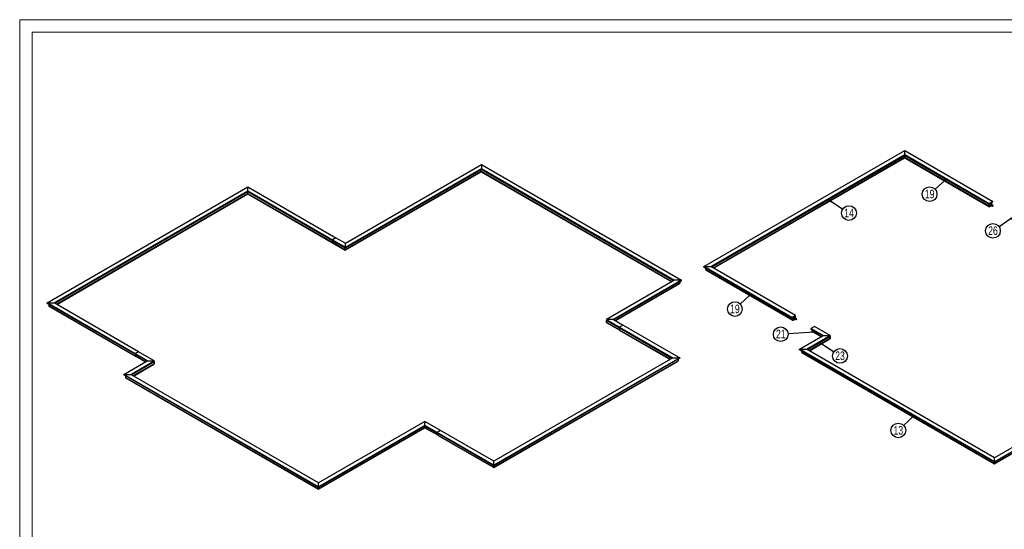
# Model space of a CAD drawing. Header units: millimetres. Extents: x 0 to 841, y 0 to 594.
# Tile 4 of 6: x 0 to 399, y 388 to 594. Entities that reach past the tile are written whole.
import ezdxf

# ---------------------------------------------------------------- set-up
doc = ezdxf.new("R2010")
doc.units = ezdxf.units.MM
doc.layers.add('NOTES', color=6, linetype='Continuous')
doc.layers.add('TRAIT-FORT', color=4, linetype='Continuous', lineweight=25)
doc.styles.add('SLDTEXTSTYLE0', font='TXT', dxfattribs={"width": 0.75})
doc.dimstyles.new('SLDDIMSTYLE3', dxfattribs={"dimtxt": 0.18, "dimasz": 1, "dimexe": 0, "dimexo": 0.0625, "dimgap": 0, "dimtad": 0, "dimtih": 1, "dimtoh": 1, "dimdec": 0, "dimrnd": 1e-09, "dimzin": 0, "dimdsep": 46, "dimtxsty": 'Standard', "dimblk1": 'DOT', "dimblk2": 'DOT', "dimsah": 1, "dimcen": 0.09, "dimadec": 0, "dimazin": 0, "dimtfac": 1, "dimtdec": 0, "dimtofl": 0, "dimtmove": 0, "dimatfit": 3, "dimldrblk": 'DOT', "dimfxl": 1, "dimfrac": 2, "dimtolj": 1, "dimtzin": 0, "dimarcsym": 0})

# ---------------------------------------------------------------- blocks, each defined once
blk = doc.blocks.new('SW_NOTE_3')
at = {"layer": 'NOTES', "color": 0}
blk.add_circle((2.49, -1.63), 2.98, dxfattribs=at)
at = {"layer": 'NOTES', "color": 0, "insert": (2.5, 0.18), "char_height": 3.5, "attachment_point": 2, "style": 'SLDTEXTSTYLE0'}
blk.add_mtext('14', dxfattribs=at)
blk = doc.blocks.new('_Dot')
at = {"color": 0, "linetype": 'ByBlock', "lineweight": -2}
blk.add_line((-0.5, 0), (-1, 0), dxfattribs=at)
at = {"color": 0, "linetype": 'ByBlock', "const_width": 0.5}
blk.add_lwpolyline([(-0.25, 0, 1), (0.25, 0, 1)], format="xyb", close=True, dxfattribs=at)
blk = doc.blocks.new('SW_NOTE_7')
at = {"layer": 'NOTES', "color": 0}
blk.add_circle((2.48, -1.65), 2.98, dxfattribs=at)
at = {"layer": 'NOTES', "color": 0, "insert": (2.49, 0.17), "char_height": 3.5, "attachment_point": 2, "style": 'SLDTEXTSTYLE0'}
blk.add_mtext('23', dxfattribs=at)
blk = doc.blocks.new('SW_NOTE_8')
at = {"layer": 'NOTES', "color": 0}
blk.add_circle((-2.18, -2.04), 2.98, dxfattribs=at)
at = {"layer": 'NOTES', "color": 0, "insert": (-2.17, -0.22), "char_height": 3.5, "attachment_point": 2, "style": 'SLDTEXTSTYLE0'}
blk.add_mtext('19', dxfattribs=at)
blk = doc.blocks.new('SW_NOTE_9')
at = {"layer": 'NOTES', "color": 0}
blk.add_circle((-2.16, -2.05), 2.98, dxfattribs=at)
at = {"layer": 'NOTES', "color": 0, "insert": (-2.15, -0.23), "char_height": 3.5, "attachment_point": 2, "style": 'SLDTEXTSTYLE0'}
blk.add_mtext('13', dxfattribs=at)
blk = doc.blocks.new('SW_NOTE_14')
at = {"layer": 'NOTES', "color": 0}
blk.add_circle((-2.48, -1.66), 2.98, dxfattribs=at)
at = {"layer": 'NOTES', "color": 0, "insert": (-2.47, 0.16), "char_height": 3.5, "attachment_point": 2, "style": 'SLDTEXTSTYLE0'}
blk.add_mtext('26', dxfattribs=at)
blk = doc.blocks.new('SW_NOTE_15')
at = {"layer": 'NOTES', "color": 0}
blk.add_circle((-2.22, -1.99), 2.98, dxfattribs=at)
at = {"layer": 'NOTES', "color": 0, "insert": (-2.21, -0.17), "char_height": 3.5, "attachment_point": 2, "style": 'SLDTEXTSTYLE0'}
blk.add_mtext('19', dxfattribs=at)
blk = doc.blocks.new('SW_NOTE_17')
at = {"layer": 'NOTES', "color": 0}
blk.add_circle((-2.98, -0.18), 2.98, dxfattribs=at)
at = {"layer": 'NOTES', "color": 0, "insert": (-2.97, 1.64), "char_height": 3.5, "attachment_point": 2, "style": 'SLDTEXTSTYLE0'}
blk.add_mtext('21', dxfattribs=at)

msp = doc.modelspace()

# ---------------------------------------------------------------- linework, layer by layer
at = {"lineweight": 18}
for p, q in [((841, 594), (0, 594)), ((0, 594), (0, 0)), ((5, 589), (5, 5)), ((836, 589), (5, 589))]:
    msp.add_line(p, q, dxfattribs=at)
at = {"layer": 'TRAIT-FORT', "lineweight": 25}
for p, q in [((277.503, 493.98), (358.962, 541.005)), ((280.332, 493.98), (358.962, 539.373)), ((280.508, 493.878), (358.962, 539.169)), ((358.962, 539.373), (358.962, 541.005)), ((358.962, 541.005), (394.671, 520.391)), ((358.962, 539.373), (393.257, 519.575)), ((358.962, 539.169), (358.962, 539.373)), ((358.962, 539.169), (393.257, 519.371)), ((132.155, 503.454), (187.309, 535.294)), ((187.309, 535.294), (187.309, 533.661)), ((187.309, 535.294), (268.414, 488.473)), ((358.962, 538.924), (280.721, 493.756)), ((358.962, 538.189), (281.357, 493.388)), ((281.445, 493.338), (358.962, 538.087)), ((393.239, 519.136), (358.962, 538.924)), ((358.962, 538.189), (358.962, 538.924)), ((393.239, 518.401), (358.962, 538.189)), ((358.962, 538.087), (393.301, 518.264)), ((187.203, 533.274), (132.049, 501.434)), ((187.203, 532.539), (132.049, 500.699)), ((132.049, 500.597), (187.203, 532.437)), ((132.155, 501.822), (187.309, 533.661)), ((132.155, 501.617), (187.309, 533.457)), ((187.203, 533.396), (187.203, 533.274)), ((187.203, 532.539), (187.203, 533.274)), ((265.197, 488.249), (187.203, 533.274)), ((187.203, 532.437), (187.203, 532.539)), ((264.561, 487.881), (187.203, 532.539)), ((187.203, 532.437), (264.473, 487.831)), ((187.309, 533.661), (187.309, 533.457)), ((187.309, 533.661), (265.586, 488.473)), ((187.309, 533.457), (265.409, 488.371)), ((11.098, 479.289), (92.557, 526.314)), ((13.927, 479.289), (92.557, 524.681)), ((14.103, 479.187), (92.557, 524.477)), ((92.557, 524.232), (14.316, 479.064)), ((92.557, 523.497), (14.952, 478.697)), ((15.04, 478.646), (92.557, 523.396)), ((92.557, 524.681), (92.557, 526.314)), ((92.557, 526.314), (128.266, 505.7)), ((92.557, 524.681), (126.852, 504.883)), ((92.557, 524.477), (92.557, 524.681)), ((92.557, 524.477), (126.852, 504.679)), ((126.834, 504.444), (92.557, 524.232)), ((92.557, 523.497), (92.557, 524.232)), ((126.834, 503.709), (92.557, 523.497)), ((92.557, 523.396), (126.896, 503.572)), ((394.671, 520.391), (393.257, 519.575)), ((393.257, 519.371), (394.671, 520.187)), ((393.257, 519.575), (393.257, 519.371)), ((393.345, 519.197), (393.345, 518.462)), ((393.345, 519.191), (393.952, 518.84)), ((393.345, 519.191), (394.518, 518.514)), ((394.152, 519.187), (393.586, 519.513)), ((394.087, 519.748), (393.633, 519.486)), ((394.194, 519.687), (394.087, 519.748)), ((394.718, 518.86), (394.155, 519.185)), ((394.249, 518.989), (394.184, 519.148)), ((394.237, 519.886), (394.193, 519.911)), ((394.194, 519.163), (394.194, 519.687)), ((394.3, 519.101), (394.3, 519.748)), ((394.671, 520.187), (394.671, 520.391)), ((393.239, 519.136), (393.239, 518.401)), ((393.451, 518.401), (393.345, 518.462)), ((393.451, 518.401), (394.082, 518.765)), ((393.451, 518.279), (394.087, 518.646)), ((394.002, 518.832), (394.172, 518.855)), ((394.567, 518.505), (394.738, 518.528)), ((394.815, 518.662), (394.75, 518.821)), ((126.834, 504.444), (126.834, 503.709)), ((128.266, 505.7), (126.852, 504.883)), ((128.266, 505.699), (126.852, 504.883)), ((126.852, 504.883), (126.852, 504.679)), ((126.852, 504.883), (126.852, 504.679)), ((126.852, 504.883), (132.155, 501.822)), ((126.852, 504.679), (126.852, 504.679)), ((126.852, 504.679), (132.155, 501.617)), ((132.049, 501.434), (126.869, 504.424)), ((126.869, 504.424), (126.869, 503.689)), ((132.049, 500.699), (126.869, 503.689)), ((126.931, 503.552), (132.049, 500.597)), ((128.266, 505.699), (128.266, 505.7)), ((128.266, 505.699), (132.155, 503.454)), ((132.155, 501.822), (132.155, 503.454)), ((132.049, 500.699), (132.049, 501.434)), ((132.049, 500.597), (132.049, 500.699)), ((132.155, 501.617), (132.155, 501.822)), ((313.212, 473.366), (277.503, 493.98)), ((277.503, 493.98), (280.332, 493.98)), ((277.503, 493.776), (277.503, 493.98)), ((313.212, 473.162), (277.503, 493.776)), ((278.21, 493.368), (278.21, 492.796)), ((278.21, 492.796), (313.548, 472.396)), ((278.335, 492.623), (313.61, 472.259)), ((314.626, 474.183), (280.332, 493.98)), ((265.586, 488.473), (238.009, 472.553)), ((268.414, 488.473), (240.837, 472.553)), ((268.414, 488.269), (241.014, 472.451)), ((241.509, 472.165), (267.707, 487.289)), ((268.414, 488.473), (265.586, 488.473)), ((267.707, 487.861), (267.707, 487.289)), ((268.414, 488.269), (268.414, 488.473)), ((241.597, 472.115), (267.583, 487.116)), ((11.098, 479.085), (11.098, 479.289)), ((46.807, 458.674), (11.098, 479.289)), ((11.098, 479.289), (13.927, 479.289)), ((48.221, 459.491), (13.927, 479.289)), ((46.807, 458.47), (11.098, 479.085)), ((11.805, 478.676), (11.805, 478.105)), ((11.805, 478.105), (47.143, 457.705)), ((11.93, 477.931), (47.205, 457.567)), ((238.009, 472.553), (238.009, 472.349)), ((240.837, 472.553), (238.009, 472.553)), ((238.009, 472.553), (243.312, 469.492)), ((238.009, 472.349), (243.312, 469.288)), ((243.294, 469.053), (238.009, 472.104)), ((238.009, 471.369), (238.009, 472.104)), ((243.294, 468.318), (238.009, 471.369)), ((240.837, 472.553), (244.726, 470.308)), ((314.626, 474.183), (313.212, 473.366)), ((313.212, 473.162), (314.626, 473.978)), ((313.212, 473.366), (313.212, 473.162)), ((313.354, 473.244), (313.548, 473.131)), ((313.548, 473.131), (313.548, 472.396)), ((313.654, 473.193), (313.654, 472.458)), ((313.654, 473.186), (314.261, 472.836)), ((313.654, 473.186), (314.827, 472.509)), ((313.654, 472.458), (313.76, 472.396)), ((313.76, 472.396), (314.391, 472.761)), ((313.76, 472.274), (314.397, 472.641)), ((314.461, 473.182), (313.896, 473.509)), ((314.397, 473.744), (313.942, 473.482)), ((314.311, 472.827), (314.481, 472.85)), ((314.396, 473.744), (314.503, 473.682)), ((315.027, 472.855), (314.464, 473.18)), ((314.558, 472.984), (314.493, 473.143)), ((314.547, 473.881), (314.502, 473.907)), ((314.503, 473.158), (314.503, 473.682)), ((314.609, 473.097), (314.609, 473.744)), ((314.626, 473.978), (314.626, 474.183)), ((314.876, 472.501), (315.047, 472.524)), ((315.124, 472.657), (315.059, 472.817)), ((238.133, 471.196), (243.357, 468.181)), ((243.294, 469.053), (243.294, 468.318)), ((244.726, 470.308), (243.312, 469.492)), ((243.312, 469.492), (243.312, 469.288)), ((243.312, 469.288), (243.313, 469.288)), ((244.727, 470.308), (243.313, 469.492)), ((243.313, 469.492), (264.879, 457.042)), ((243.313, 469.492), (243.313, 469.287)), ((243.313, 469.287), (264.702, 456.94)), ((243.33, 469.033), (243.33, 468.298)), ((264.49, 456.817), (243.33, 469.033)), ((263.854, 456.45), (243.33, 468.298)), ((243.392, 468.16), (263.766, 456.399)), ((244.726, 470.308), (244.726, 470.308)), ((244.727, 470.308), (267.707, 457.042)), ((322.353, 469.722), (320.939, 468.906)), ((325.888, 466.048), (320.939, 468.906)), ((320.939, 468.906), (320.939, 468.701)), ((325.711, 465.946), (320.939, 468.701)), ((321.31, 468.487), (321.31, 467.916)), ((321.31, 467.916), (325.216, 465.66)), ((321.372, 467.778), (325.128, 465.61)), ((328.717, 466.048), (322.353, 469.722)), ((316.342, 460.538), (325.888, 466.048)), ((319.171, 460.538), (328.717, 466.048)), ((319.347, 460.436), (328.717, 465.844)), ((328.717, 465.599), (319.56, 460.313)), ((328.717, 464.864), (320.196, 459.946)), ((320.284, 459.895), (328.592, 464.691)), ((325.888, 466.048), (328.717, 466.048)), ((328.717, 466.048), (328.717, 465.844)), ((328.717, 465.599), (328.717, 464.864)), ((48.221, 459.491), (46.807, 458.674)), ((48.222, 459.491), (46.808, 458.674)), ((48.221, 459.49), (48.221, 459.491)), ((54.585, 455.817), (48.222, 459.491)), ((395.326, 414.941), (316.342, 460.538)), ((316.342, 460.333), (316.342, 460.538)), ((316.342, 460.538), (319.171, 460.538)), ((395.326, 414.737), (316.342, 460.333)), ((317.049, 459.925), (317.049, 459.354)), ((317.049, 459.354), (395.326, 414.165)), ((395.326, 416.574), (319.171, 460.538)), ((42.211, 450.306), (51.757, 455.817)), ((45.039, 450.306), (54.585, 455.817)), ((45.216, 450.204), (54.585, 455.613)), ((54.585, 455.368), (45.428, 450.082)), ((46.807, 458.674), (46.807, 458.47)), ((46.807, 458.47), (46.808, 458.47)), ((51.757, 455.817), (46.808, 458.674)), ((46.808, 458.674), (46.808, 458.47)), ((51.58, 455.715), (46.808, 458.47)), ((47.143, 458.276), (47.143, 457.705)), ((47.178, 458.256), (47.178, 457.684)), ((47.178, 457.684), (51.085, 455.429)), ((47.241, 457.547), (50.997, 455.378)), ((51.757, 455.817), (54.585, 455.817)), ((54.585, 455.817), (54.585, 455.613)), ((54.585, 455.368), (54.585, 454.633)), ((264.879, 457.042), (192.259, 415.119)), ((267.707, 457.042), (192.259, 413.486)), ((267.707, 456.837), (192.259, 413.282)), ((192.259, 412.71), (267, 455.858)), ((192.259, 412.609), (266.876, 455.684)), ((264.879, 457.042), (267.707, 457.042)), ((267, 456.429), (267, 455.858)), ((267.707, 457.042), (267.707, 456.837)), ((317.174, 459.18), (395.326, 414.064)), ((54.585, 454.633), (46.065, 449.714)), ((46.153, 449.664), (54.461, 454.46)), ((121.195, 404.71), (42.211, 450.306)), ((42.211, 450.102), (42.211, 450.306)), ((42.211, 450.306), (45.039, 450.306)), ((121.195, 404.506), (42.211, 450.102)), ((42.918, 449.694), (42.918, 449.122)), ((42.918, 449.122), (121.195, 403.934)), ((43.042, 448.949), (121.195, 403.833)), ((121.195, 406.343), (45.039, 450.306)), ((438.46, 441.474), (395.326, 416.574)), ((438.46, 439.842), (395.326, 414.941)), ((438.46, 439.638), (395.326, 414.737)), ((395.326, 414.165), (438.46, 439.066)), ((395.326, 414.064), (438.46, 438.964)), ((164.328, 431.243), (121.195, 406.343)), ((164.328, 429.61), (121.195, 404.71)), ((164.328, 429.406), (121.195, 404.506)), ((121.195, 403.934), (164.328, 428.835)), ((121.195, 403.833), (164.328, 428.733)), ((164.328, 429.61), (164.328, 431.243)), ((170.692, 427.569), (164.328, 431.243)), ((164.328, 429.406), (164.328, 429.61)), ((169.278, 426.753), (164.328, 429.61)), ((169.278, 426.549), (164.328, 429.406)), ((164.328, 428.835), (164.328, 429.406)), ((164.328, 428.835), (169.614, 425.783)), ((164.328, 428.733), (169.676, 425.646)), ((170.692, 427.569), (169.278, 426.753)), ((170.693, 427.569), (169.278, 426.753)), ((170.692, 427.569), (170.692, 427.569)), ((192.259, 415.119), (170.693, 427.569)), ((169.278, 426.753), (169.278, 426.549)), ((169.278, 426.753), (169.278, 426.548)), ((192.259, 413.486), (169.278, 426.753)), ((169.278, 426.549), (169.278, 426.549)), ((192.259, 413.282), (169.278, 426.548)), ((169.614, 426.355), (169.614, 425.783)), ((169.649, 426.334), (169.649, 425.763)), ((169.649, 425.763), (192.259, 412.71)), ((169.711, 425.625), (192.259, 412.609)), ((395.326, 414.941), (395.326, 416.574)), ((192.259, 413.486), (192.259, 415.119)), ((192.259, 413.282), (192.259, 413.486)), ((192.259, 412.71), (192.259, 413.282)), ((395.326, 414.737), (395.326, 414.941)), ((395.326, 414.165), (395.326, 414.737)), ((121.195, 404.71), (121.195, 406.343)), ((121.195, 404.506), (121.195, 404.71)), ((121.195, 403.934), (121.195, 404.506))]:
    msp.add_line(p, q, dxfattribs=at)
at = {"layer": 'TRAIT-FORT', "lineweight": 25, "flags": 128}
for points in [[(187.203, 532.437), (187.203, 532.437), (187.203, 532.444), (187.203, 532.464), (187.203, 532.496), (187.203, 532.539)], [(393.348, 519.227), (393.347, 519.222), (393.345, 519.197)], [(394.002, 518.832), (393.972, 518.833), (393.942, 518.848), (393.92, 518.878), (393.911, 518.92), (393.914, 518.97), (393.93, 519.024), (393.956, 519.078), (393.991, 519.125), (394.031, 519.163), (394.073, 519.187), (394.113, 519.196), (394.148, 519.189), (394.175, 519.166), (394.184, 519.148)], [(394.253, 518.966), (394.249, 518.99), (394.236, 519.005), (394.216, 519.009), (394.194, 519.001), (394.171, 518.982), (394.151, 518.956), (394.138, 518.926), (394.134, 518.897), (394.138, 518.874), (394.151, 518.859), (394.171, 518.855), (394.194, 518.863), (394.216, 518.881), (394.236, 518.907), (394.249, 518.937), (394.253, 518.966)], [(394.567, 518.505), (394.538, 518.506), (394.507, 518.521), (394.486, 518.551), (394.477, 518.593), (394.48, 518.644), (394.495, 518.698), (394.522, 518.751), (394.556, 518.799), (394.597, 518.836), (394.639, 518.86), (394.679, 518.869), (394.714, 518.862), (394.74, 518.839), (394.75, 518.821)], [(394.819, 518.64), (394.814, 518.663), (394.802, 518.678), (394.782, 518.682), (394.759, 518.674), (394.736, 518.656), (394.717, 518.63), (394.704, 518.6), (394.699, 518.571), (394.704, 518.547), (394.717, 518.532), (394.736, 518.528), (394.759, 518.536), (394.782, 518.555), (394.802, 518.581), (394.814, 518.611), (394.819, 518.64)], [(126.869, 503.689), (126.873, 503.643), (126.885, 503.604), (126.905, 503.573), (126.931, 503.552), (126.931, 503.552)], [(132.049, 500.597), (132.049, 500.599), (132.049, 500.609), (132.049, 500.63), (132.049, 500.66), (132.049, 500.699)], [(313.657, 473.223), (313.656, 473.218), (313.654, 473.193)], [(314.311, 472.827), (314.281, 472.828), (314.251, 472.843), (314.23, 472.873), (314.22, 472.915), (314.223, 472.966), (314.239, 473.02), (314.265, 473.073), (314.3, 473.121), (314.34, 473.158), (314.382, 473.183), (314.423, 473.191), (314.457, 473.184), (314.484, 473.161), (314.493, 473.143)], [(314.562, 472.962), (314.558, 472.985), (314.545, 473), (314.526, 473.004), (314.503, 472.996), (314.48, 472.978), (314.46, 472.952), (314.447, 472.922), (314.443, 472.893), (314.447, 472.869), (314.46, 472.854), (314.48, 472.85), (314.503, 472.858), (314.526, 472.877), (314.545, 472.903), (314.558, 472.933), (314.562, 472.962)], [(314.876, 472.501), (314.847, 472.501), (314.816, 472.517), (314.795, 472.547), (314.786, 472.589), (314.789, 472.639), (314.804, 472.693), (314.831, 472.746), (314.865, 472.794), (314.906, 472.832), (314.948, 472.856), (314.988, 472.865), (315.023, 472.857), (315.049, 472.835), (315.059, 472.817)], [(315.128, 472.635), (315.124, 472.659), (315.111, 472.674), (315.091, 472.678), (315.068, 472.67), (315.045, 472.651), (315.026, 472.625), (315.013, 472.595), (315.009, 472.566), (315.013, 472.542), (315.026, 472.527), (315.045, 472.524), (315.068, 472.532), (315.091, 472.55), (315.111, 472.576), (315.124, 472.606), (315.128, 472.635)], [(243.33, 468.298), (243.334, 468.252), (243.346, 468.213), (243.366, 468.182), (243.392, 468.16), (243.392, 468.16)], [(164.328, 428.835), (164.328, 428.796), (164.328, 428.765), (164.328, 428.745), (164.328, 428.734), (164.328, 428.733)], [(192.259, 412.609), (192.259, 412.61), (192.259, 412.621), (192.259, 412.641), (192.259, 412.672), (192.259, 412.71)]]:
    msp.add_lwpolyline(points, dxfattribs=at)
at = {"layer": 'TRAIT-FORT', "lineweight": 25}
for centre, radius, start, end in [((294.233, 539.073), 64.729, 359.86794, 0.08473), ((173.911, 539.123), 185.051, 359.93842, 0.01425), ((345.771, 538.124), 13.192, 359.84133, 0.28234), ((392.898, 538.175), 33.936, 179.97612, 180.14755), ((157.252, 533.335), 29.952, 359.883, 0.117), ((27.828, 524.381), 64.729, 359.86794, 0.08473), ((-92.494, 524.431), 185.051, 359.93842, 0.01425), ((79.366, 523.432), 13.192, 359.84133, 0.28234), ((126.493, 523.483), 33.936, 179.97612, 180.14755), ((393.703, 519.114), 0.464, 136.42889, 177.29971), ((394.129, 519.697), 0.0655, 350.77841, 129.21155), ((394.172, 519.77), 0.129, 350.25153, 90.02881), ((393.368, 518.38), 0.131, 170.78684, 309.20309), ((393.41, 518.452), 0.0655, 170.78987, 309.19999), ((393.891, 518.972), 0.381, 301.02213, 317.26536), ((126.97, 503.69), 0.138, 171.80589, 246.24414), ((127.213, 504.445), 0.379, 146.74547, 180.1513), ((127.249, 504.425), 0.379, 146.74547, 180.1513), ((23.128, 501.601), 108.921, 359.91192, 0.04075), ((241.596, 501.511), 109.548, 179.91229, 180.04038), ((313.677, 472.375), 0.131, 170.78596, 309.20322), ((314.012, 473.109), 0.464, 136.4268, 177.3018), ((313.719, 472.447), 0.0655, 170.78588, 309.20325), ((314.438, 473.693), 0.0655, 350.78585, 129.20337), ((314.201, 472.967), 0.38, 301.01133, 317.2776), ((314.481, 473.765), 0.129, 350.25688, 90.02364), ((243.431, 468.298), 0.138, 171.81012, 246.2399), ((243.674, 469.054), 0.379, 146.74547, 180.1513), ((243.709, 469.034), 0.379, 146.74547, 180.1513), ((321.453, 467.898), 0.144, 172.89098, 235.79682), ((47.279, 457.685), 0.138, 171.8071, 246.23937), ((47.322, 457.666), 0.144, 172.89098, 235.79682), ((150.189, 428.77), 14.139, 359.85134, 0.26281), ((169.75, 425.764), 0.138, 171.8065, 246.23683), ((169.79, 425.744), 0.142, 172.33097, 236.35429), ((292.419, 412.626), 100.16, 179.95194, 180.00998), ((408.727, 414.111), 13.401, 179.76585, 180.19964), ((382.869, 414.118), 12.457, 359.74941, 0.21608), ((134.763, 403.897), 13.568, 179.84447, 180.27325), ((151.879, 403.915), 30.684, 179.96406, 180.15366)]:
    msp.add_arc(centre, radius, start, end, dxfattribs=at)
for centre, start_param, end_param in [((278.635, 492.796), 3.1415927, 3.9270721), ((278.635, 492.796), 3.1415927, 3.9270721), ((267.283, 487.289), 5.4977059, 6.2831853), ((267.283, 487.289), 5.4977059, 6.2831853), ((12.23, 478.105), 3.1415927, 3.9270721), ((12.23, 478.105), 3.1415927, 3.9270721), ((238.433, 472.104), 2.3561132, 3.1415927), ((238.433, 472.104), 2.3561132, 3.1415927), ((238.433, 471.369), 3.1415927, 3.9270721), ((238.433, 471.369), 3.1415927, 3.9270721), ((328.292, 465.599), 0, 0.7854794), ((328.292, 465.599), 0, 0.7854794), ((328.292, 464.864), 5.4977059, 6.2831853), ((328.292, 464.864), 5.4977059, 6.2831853), ((317.474, 459.354), 3.1415927, 3.9270721), ((317.474, 459.354), 3.1415927, 3.9270721), ((54.161, 455.368), 0, 0.7854794), ((54.161, 455.368), 0, 0.7854794), ((266.576, 455.858), 5.4977059, 6.2831853), ((266.576, 455.858), 5.4977059, 6.2831853), ((54.161, 454.633), 5.4977059, 6.2831853), ((54.161, 454.633), 5.4977059, 6.2831853), ((43.342, 449.122), 3.1415927, 3.9270721), ((43.342, 449.122), 3.1415927, 3.9270721)]:
    msp.add_ellipse(centre, major_axis=(0.424, 0), ratio=0.5773815, start_param=start_param, end_param=end_param, dxfattribs=at)

# ---------------------------------------------------------------- block references
at = {"layer": 'NOTES'}
for name, p in [('SW_NOTE_15', (371.278, 525.314)), ('SW_NOTE_3', (333.857, 517.286)), ('SW_NOTE_14', (397.194, 510.143)), ('SW_NOTE_8', (292.24, 478.822)), ('SW_NOTE_17', (311.657, 466.771)), ('SW_NOTE_7', (330.22, 459.44)), ('SW_NOTE_9', (358.516, 429.654))]:
    msp.add_blockref(name, p, dxfattribs=at)

# ---------------------------------------------------------------- leaders
for points in [[(375.405, 529.01), (371.278, 525.314)], [(328.445, 520.833), (333.857, 517.286)], [(402.129, 513.45), (397.194, 510.143)], [(296.23, 482.556), (292.24, 478.822)], [(322.337, 467.403), (311.657, 466.771)], [(324.799, 463.042), (330.22, 459.44)], [(362.458, 433.391), (358.516, 429.654)]]:
    msp.add_leader(points, dimstyle='SLDDIMSTYLE3', dxfattribs=at)

doc.saveas('drawing.dxf')
